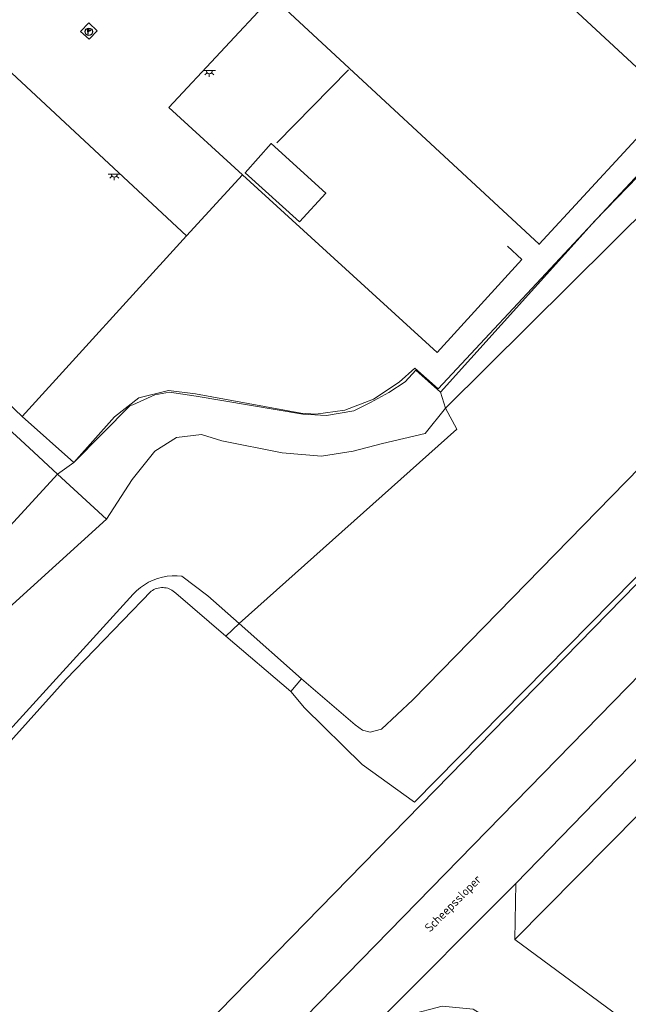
# Model space of a CAD drawing. Header units: metres. Extents: x 103671 to 105190, y 427150 to 429171.
# Tile 240 of 256: x 104203 to 104265, y 428443 to 428544. Entities that reach past the tile are written whole.
import ezdxf
from ezdxf.enums import TextEntityAlignment as Align

# ---------------------------------------------------------------- set-up
doc = ezdxf.new("R2010")
doc.units = ezdxf.units.M
for name, color, linetype, lineweight in [('B-WE-GR-BEPLANTING_CULTUUR_BOSPLANTSOEN-GV', 253, 'Continuous', 18), ('B-WE-IE-MEUBILAIR-S', 253, 'Continuous', 25), ('B-WE-IE-TERREINAFSCHEIDING_KUNSTMATIG_HEKWERK-G', 253, 'IE-TERREINAFSCHEIDING_KUNSTMATIG-SO', 18), ('B-WE-OG-BEBOUWING-GV', 253, 'Continuous', 35), ('B-WE-OG-TERREIN_BEGROEID-GV', 253, 'Continuous', 18), ('B-WE-OG-TERREIN_ERF-GV', 253, 'Continuous', 18), ('B-WE-OG-TERREIN_OEVER-GV', 253, 'Continuous', 18), ('B-WE-OG-TOPOGRAFIE-T18', 7, 'Continuous', 18), ('B-WE-OG-WATER_SLOOT-GV', 253, 'Continuous', 18), ('B-WE-VH-GESLOTENVERHARDING_ASFALT-GV', 253, 'Continuous', 18), ('B-WE-VH-OPENVERHARDING-GV', 253, 'Continuous', 18), ('B-WE-VH-OPENVERHARDING_BETONSTRAATSTEEN-GV', 253, 'Continuous', 18), ('B-WE-VH-OPENVERHARDING_TEGEL-GV', 253, 'Continuous', 18)]:
    doc.layers.add(name, color=color, linetype=linetype, lineweight=lineweight)
doc.styles.add('NLCS-ISO-M500-T18', font='NLCS-ISO.ttf', dxfattribs={"height": 0.9})
doc.linetypes.add('IE-TERREINAFSCHEIDING_KUNSTMATIG-SO', pattern='A,4,[82,NLCS.SHX,S=0.75,R=90,X=0,Y=0],4,-2', length=10)

# ---------------------------------------------------------------- blocks, each defined once
blk = doc.blocks.new('SIE-MEUBILAIR_PAAL_VLAGGENMAST-SO')
h = blk.add_hatch(color=256)
h.dxf.hatch_style = 1
h.paths.add_polyline_path([(-0.18, 0.5), (0.32, 0.25), (-0.18, 0)])
blk.add_line((-0.18, 0), (-0.18, -0.47))
blk.add_lwpolyline([(-0.18, 0.5), (0.32, 0.25), (-0.18, 0)], close=True)
blk.add_circle((0, 0), 0.75)
blk = doc.blocks.new('SIE-MEUBILAIR_LICHTPUNT-SO')
at = {"color": 0, "linetype": 'ByBlock', "lineweight": 18}
for points in [[(-0.62, 0), (-1.25, 0)], [(0.62, 0), (1.25, 0)], [(-0.46, -0.43), (-0.92, -0.85)], [(0, -0.62), (0, -1.25)], [(0.46, -0.43), (0.92, -0.85)]]:
    blk.add_lwpolyline(points, dxfattribs=at)
blk.add_lwpolyline([(0, 0), (0.62, 0, -1), (-0.62, 0)], format="xyb", close=True, dxfattribs=at)

msp = doc.modelspace()

# ---------------------------------------------------------------- linework, layer by layer
at = {"layer": 'B-WE-GR-BEPLANTING_CULTUUR_BOSPLANTSOEN-GV', "flags": 128}
for points in [[(104184.35, 428516.418), (104184.953, 428517.074), (104203.509, 428500), (104206.441, 428497.302), (104208.112, 428498.502), (104202.809, 428503.225), (104182.6, 428522.471), (104181.369, 428519.16)], [(104167.195, 428455.45), (104164.979, 428452.987), (104168.592, 428449.61), (104189.287, 428471.256), (104198.432, 428480.911), (104211.454, 428492.689), (104206.441, 428497.302), (104197.779, 428487.888), (104190.974, 428480.492), (104176.195, 428464.527), (104174.721, 428462.935), (104171.702, 428465.719), (104151.716, 428484.153), (104151.619, 428484.046), (104150.071, 428485.447), (104150.181, 428485.568), (104149.674, 428486.035), (104149.727, 428486.092), (104148.528, 428486.992), (104148.396, 428486.849), (104161.901, 428474.463), (104176.349, 428461.185), (104172.697, 428457.207), (104169.167, 428457.642)]]:
    msp.add_lwpolyline(points, close=True, dxfattribs=at)
at = {"layer": 'B-WE-IE-TERREINAFSCHEIDING_KUNSTMATIG_HEKWERK-G', "flags": 128}
for points in [[(104217.829, 428534.894), (104228.423, 428546.242)], [(104228.91, 428531.272), (104236.241, 428538.73)], [(104225.384, 428527.98), (104217.829, 428534.894)], [(104245.446, 428506.032), (104271.331, 428533.784)], [(104219.664, 428521.715), (104225.384, 428527.98)], [(104225.384, 428527.98), (104245.326, 428509.773)], [(104202.809, 428503.225), (104219.664, 428521.715)], [(104254.026, 428519.302), (104252.549, 428520.651)], [(104245.326, 428509.773), (104254.026, 428519.302)], [(104184.35, 428516.418), (104184.953, 428517.074), (104203.509, 428500), (104206.441, 428497.302), (104197.779, 428487.888), (104190.974, 428480.492), (104176.195, 428464.527), (104174.721, 428462.935), (104171.702, 428465.719)], [(104241.428, 428506.736), (104243.051, 428508.146)], [(104243.051, 428508.146), (104245.446, 428506.032)], [(104238.81, 428504.985), (104241.428, 428506.736)], [(104212.286, 428503.189), (104214.759, 428505.116)], [(104214.759, 428505.116), (104217.802, 428505.869)], [(104217.802, 428505.869), (104220.573, 428505.519)], [(104220.573, 428505.519), (104231.367, 428503.565)], [(104235.873, 428503.848), (104238.81, 428504.985)], [(104202.809, 428503.225), (104208.112, 428498.502)], [(104208.112, 428498.502), (104212.286, 428503.189)], [(104231.367, 428503.565), (104232.889, 428503.432)], [(104232.889, 428503.432), (104235.873, 428503.848)]]:
    msp.add_lwpolyline(points, dxfattribs=at)
at = {"layer": 'B-WE-OG-BEBOUWING-GV', "flags": 128}
for points in [[(104265.635, 428604.391), (104223.473, 428558.943), (104232.466, 428550.6), (104228.423, 428546.242), (104255.78, 428520.863), (104269.437, 428535.64), (104247.834, 428555.656), (104247.825, 428555.677), (104280.41, 428590.663), (104267.624, 428602.543)], [(104231.228, 428523.148), (104233.916, 428526.11), (104228.329, 428531.181), (104225.674, 428528.189)]]:
    msp.add_lwpolyline(points, close=True, dxfattribs=at)
at = {"layer": 'B-WE-OG-TERREIN_BEGROEID-GV', "flags": 128}
msp.add_lwpolyline([(104180.396, 428524.436), (104182.6, 428522.471), (104202.809, 428503.225), (104219.664, 428521.715), (104200.198, 428539.791), (104193.303, 428532.294), (104187.394, 428532.081)], close=True, dxfattribs=at)
at = {"layer": 'B-WE-OG-TERREIN_ERF-GV', "flags": 128}
for points in [[(104247.834, 428555.656), (104269.437, 428535.64), (104255.78, 428520.863), (104228.423, 428546.242), (104217.829, 428534.894), (104225.384, 428527.98), (104219.664, 428521.715), (104202.809, 428503.225), (104208.112, 428498.502), (104213.873, 428504.322), (104214.155, 428504.419), (104216.405, 428505.426), (104217.906, 428505.704), (104220.63, 428505.296), (104231.58, 428503.442), (104233.989, 428503.294), (104236.787, 428503.776), (104238.488, 428504.652), (104240.368, 428505.658), (104242.054, 428506.761), (104243.139, 428507.948), (104245.686, 428505.69), (104261.542, 428523.285), (104275.77, 428537.975)], [(104197.779, 428487.888), (104206.441, 428497.302), (104203.509, 428500), (104184.953, 428517.074)]]:
    msp.add_lwpolyline(points, dxfattribs=at)
for points in [[(104233.916, 428526.11), (104231.228, 428523.148), (104225.674, 428528.189), (104228.329, 428531.181)], [(104282.347, 428446.684), (104280.118, 428448.829), (104266.1, 428462.538), (104253.282, 428449.593), (104271.953, 428435.846)]]:
    msp.add_lwpolyline(points, close=True, dxfattribs=at)
at = {"layer": 'B-WE-OG-TERREIN_OEVER-GV', "flags": 128}
for points in [[(104206.757, 428425.672), (104425.126, 428649.108)], [(104301.44, 428522.976), (104243.01, 428463.678), (104237.638, 428467.553), (104231.753, 428473.346), (104230.331, 428475.037), (104223.695, 428480.701), (104218.539, 428485.102), (104218.422, 428485.213), (104218.296, 428485.313), (104218.161, 428485.403), (104218.019, 428485.48), (104217.872, 428485.546), (104217.719, 428485.599), (104217.562, 428485.638), (104217.403, 428485.664), (104217.242, 428485.676), (104217.08, 428485.675), (104216.919, 428485.66), (104216.76, 428485.631), (104216.604, 428485.589), (104216.453, 428485.534), (104216.306, 428485.466), (104216.166, 428485.386), (104216.033, 428485.295), (104207.328, 428476.28), (104185.994, 428452.591)], [(104277.778, 428509.943), (104242.828, 428474.167), (104239.623, 428471.176), (104238.459, 428470.854), (104237.68, 428471.055), (104236.93, 428471.6), (104231.427, 428476.327), (104230.331, 428475.037), (104231.753, 428473.346), (104237.638, 428467.553), (104243.01, 428463.678), (104301.44, 428522.976)], [(104185.994, 428452.591), (104207.328, 428476.28), (104216.033, 428485.295), (104216.166, 428485.386), (104216.306, 428485.466), (104216.453, 428485.534), (104216.604, 428485.589), (104216.76, 428485.631), (104216.919, 428485.66), (104217.08, 428485.675), (104217.242, 428485.676), (104217.403, 428485.664), (104217.562, 428485.638), (104217.719, 428485.599), (104217.872, 428485.546), (104218.019, 428485.48), (104218.161, 428485.403), (104218.296, 428485.313), (104218.422, 428485.213), (104218.539, 428485.102), (104223.695, 428480.701), (104225.039, 428481.983), (104221.843, 428484.814), (104219.178, 428486.848), (104218.676, 428486.886), (104218.172, 428486.881), (104217.671, 428486.833), (104217.176, 428486.741), (104216.69, 428486.607), (104216.218, 428486.431), (104215.763, 428486.215), (104215.328, 428485.961), (104214.917, 428485.67), (104214.533, 428485.345), (104214.178, 428484.988), (104186.754, 428454.878)]]:
    msp.add_lwpolyline(points, dxfattribs=at)
for points in [[(104313.193, 428567.434), (104312.224, 428568.245), (104307.597, 428565.122), (104304.759, 428567.677), (104299.482, 428562.453), (104293.581, 428556.207), (104290.346, 428554.504), (104288.474, 428552.687), (104285.293, 428548.708), (104275.77, 428537.975), (104261.542, 428523.285), (104245.686, 428505.69), (104246.193, 428504.06), (104280.254, 428537.843)], [(104206.441, 428497.302), (104211.454, 428492.689), (104214.076, 428496.75), (104216.402, 428499.646), (104218.615, 428501.065), (104221.169, 428501.349), (104223.268, 428500.725), (104229.453, 428499.475), (104233.482, 428499.135), (104236.717, 428499.646), (104239.724, 428500.441), (104244.093, 428501.463), (104246.193, 428504.06), (104245.686, 428505.69), (104243.139, 428507.948), (104242.054, 428506.761), (104240.368, 428505.658), (104238.488, 428504.652), (104236.787, 428503.776), (104233.989, 428503.294), (104231.58, 428503.442), (104220.63, 428505.296), (104217.906, 428505.704), (104216.405, 428505.426), (104214.155, 428504.419), (104213.873, 428504.322), (104208.112, 428498.502)], [(104225.039, 428481.983), (104223.695, 428480.701), (104230.331, 428475.037), (104231.427, 428476.327)]]:
    msp.add_lwpolyline(points, close=True, dxfattribs=at)
at = {"layer": 'B-WE-OG-WATER_SLOOT-GV', "flags": 128}
for points in [[(104280.254, 428537.843), (104246.193, 428504.06), (104247.367, 428501.927), (104225.039, 428481.983), (104231.427, 428476.327), (104236.93, 428471.6), (104237.68, 428471.055), (104238.459, 428470.854), (104239.623, 428471.176), (104242.828, 428474.167), (104277.778, 428509.943)], [(104186.754, 428454.878), (104214.178, 428484.988), (104214.533, 428485.345), (104214.917, 428485.67), (104215.328, 428485.961), (104215.763, 428486.215), (104216.218, 428486.431), (104216.69, 428486.607), (104217.176, 428486.741), (104217.671, 428486.833), (104218.172, 428486.881), (104218.676, 428486.886), (104219.178, 428486.848), (104221.843, 428484.814), (104225.039, 428481.983), (104247.367, 428501.927), (104246.193, 428504.06), (104244.093, 428501.463), (104239.724, 428500.441), (104236.717, 428499.646), (104233.482, 428499.135), (104229.453, 428499.475), (104223.268, 428500.725), (104221.169, 428501.349), (104218.615, 428501.065), (104216.402, 428499.646), (104214.076, 428496.75), (104211.454, 428492.689), (104198.432, 428480.911)]]:
    msp.add_lwpolyline(points, dxfattribs=at)
at = {"layer": 'B-WE-VH-GESLOTENVERHARDING_ASFALT-GV', "flags": 128}
msp.add_lwpolyline([(104425.126, 428649.108), (104206.757, 428425.672), (104211.715, 428421.066), (104429.792, 428644.396)], close=True, dxfattribs=at)
at = {"layer": 'B-WE-VH-OPENVERHARDING-GV', "flags": 128}
msp.add_lwpolyline([(104202.297, 428548.483), (104195.36, 428540.983), (104197.009, 428539.439), (104192.321, 428534.367), (104188.531, 428534.224), (104187.329, 428535.548), (104173.695, 428520.786), (104180.353, 428514.659), (104180.963, 428515.321), (104179.27, 428516.879), (104181.369, 428519.16), (104182.6, 428522.471), (104180.396, 428524.436), (104187.394, 428532.081), (104193.303, 428532.294), (104200.198, 428539.791), (104219.664, 428521.715), (104225.384, 428527.98), (104217.829, 428534.894), (104228.423, 428546.242)], dxfattribs=at)
for points in [[(104210.508, 428542.743), (104209.629, 428543.556), (104208.792, 428542.675), (104209.683, 428541.866)], [(104210.508, 428542.743), (104209.683, 428541.866), (104208.792, 428542.675), (104209.629, 428543.556)]]:
    msp.add_lwpolyline(points, close=True, dxfattribs=at)
at = {"layer": 'B-WE-VH-OPENVERHARDING_BETONSTRAATSTEEN-GV', "flags": 128}
msp.add_lwpolyline([(104239.071, 428441.004), (104253.405, 428455.353), (104275.514, 428478.111), (104304.788, 428508.008), (104331.385, 428535.368), (104342.849, 428547.161), (104358.832, 428563.266), (104362.852, 428567.712), (104411.555, 428617.557), (104427.379, 428633.822), (104434.003, 428640.488), (104429.792, 428644.396), (104211.715, 428421.066)], dxfattribs=at)
msp.add_lwpolyline([(104253.405, 428455.353), (104239.071, 428441.004), (104245.862, 428442.78), (104249.032, 428442.457), (104264.425, 428432.94), (104273.211, 428426.912), (104279.184, 428422.785), (104283.529, 428427.566), (104277.371, 428431.885), (104271.953, 428435.846), (104253.282, 428449.593)], close=True, dxfattribs=at)
at = {"layer": 'B-WE-VH-OPENVERHARDING_TEGEL-GV', "flags": 128}
msp.add_lwpolyline([(104275.514, 428478.111), (104253.405, 428455.353), (104253.282, 428449.593), (104266.1, 428462.538), (104282.446, 428479.045)], close=True, dxfattribs=at)

# ---------------------------------------------------------------- block references
at = {"layer": 'B-WE-IE-MEUBILAIR-S', "xscale": 0.5, "yscale": 0.5, "zscale": 0.5}
for name, p in [('SIE-MEUBILAIR_PAAL_VLAGGENMAST-SO', (104209.634, 428542.642)), ('SIE-MEUBILAIR_LICHTPUNT-SO', (104221.983, 428538.655)), ('SIE-MEUBILAIR_LICHTPUNT-SO', (104212.241, 428528.058))]:
    msp.add_blockref(name, p, dxfattribs=at)

# ---------------------------------------------------------------- texts
at = {"layer": 'B-WE-OG-TOPOGRAFIE-T18', "style": 'NLCS-ISO-M500-T18'}
msp.add_text('Scheepssloper', height=0.9, rotation=45.3, dxfattribs=at).set_placement((104247.054, 428453.218), align=Align.MIDDLE)

doc.saveas('drawing.dxf')
